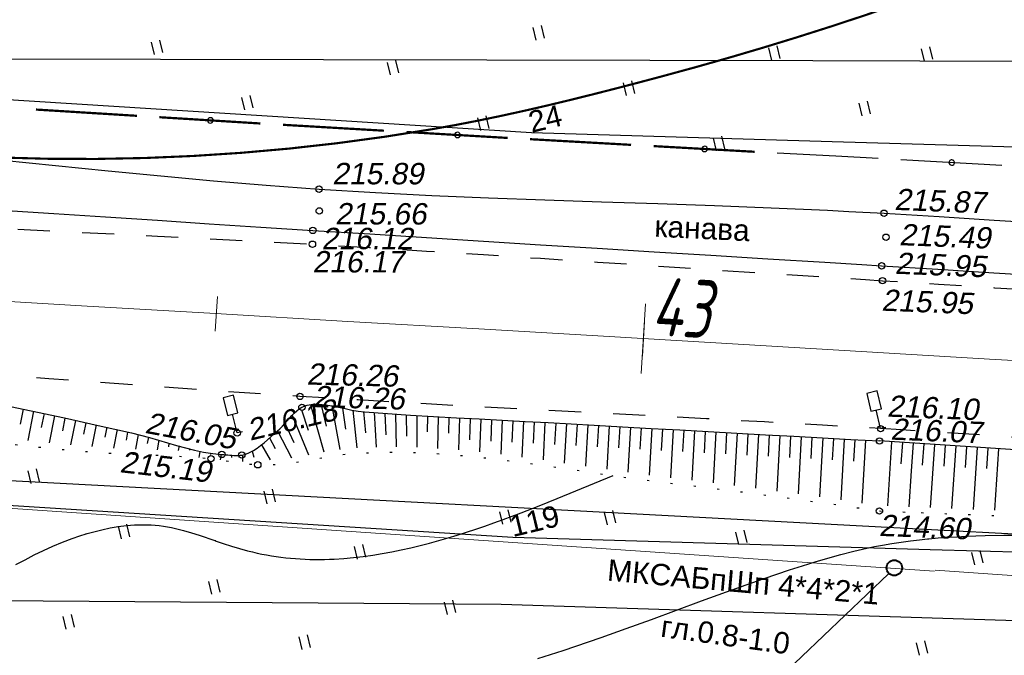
# Model space of a CAD drawing. Header units: millimetres. Extents: x -10 to 1169, y 1 to 1686.
# Tile 24 of 224: x 466 to 512, y 96 to 126. Entities that reach past the tile are written whole.
import ezdxf
from ezdxf.enums import TextEntityAlignment as Align
from ezdxf.lldxf.tags import DXFTag

# ---------------------------------------------------------------- set-up
doc = ezdxf.new("R2010")
doc.units = ezdxf.units.MM
for name, pattern in [('ADOT1', [1, 0, -1]), ('AHIDDEN2', [3, 1.5, -1.5]), ('PHANTOM2', [1.25, 0.625, -0.125, 0.125, -0.125, 0.125, -0.125])]:
    doc.linetypes.add(name, pattern=pattern)
for name, color, linetype in [('CONTURS', 7, 'Continuous'), ('IZOLINES', 32, 'Continuous'), ('PDIGIT', 170, 'Continuous'), ('PICKETS', 7, 'Continuous'), ('ОБЪЕКТЫ_АВТОДОРОГ', 7, 'Continuous'), ('УЧАСТКИ', 7, 'Continuous')]:
    doc.layers.add(name, color=color, linetype=linetype)
doc.layers.add('СВЯЗЬ', color=170, linetype='Связь', lineweight=30)
doc.styles.add('GPR', font='isocpeui.ttf', dxfattribs={"width": 0.8})
doc.styles.get("Standard").update_dxf_attribs({"font": 'arial.ttf'})
tags = doc.linetypes.add('газ', pattern='A,42.7,-5.08,["Г",Standard,S=2.54,R=0,X=-2.54,Y=-1.27],-3.81', length=51.59).pattern_tags.tags
tags[6] = DXFTag(74, 10)
doc.linetypes.add('Связь', pattern='A,12.5,[130,ltypeshp.shx,S=1,R=-30,X=0,Y=0.9],1,[130,ltypeshp.shx,S=1,R=-30,X=0,Y=0.9],1,[130,ltypeshp.shx,S=1,R=-30,X=0,Y=0.9],4.5', length=19)

# ---------------------------------------------------------------- blocks, each defined once
blk = doc.blocks.new('206_3')
at = {"layer": 'CONTURS'}
for p, q in [((0.5, 3.5), (-0.5, 3.5)), ((-0.5, 3.5), (-0.5, 1.8)), ((0.5, 1.8), (0.5, 3.5)), ((-0.5, 1.8), (0.5, 1.8)), ((0, 0), (0, 1.8)), ((0.5, 0), (0, 0))]:
    blk.add_line(p, q, dxfattribs=at)
blk = doc.blocks.new('133')
at = {"layer": 'CONTURS', "color": 7, "linetype": 'Continuous', "const_width": 0.2}
for points in [[(-11, 0), (-2, 0)], [(0, 0), (9, 0)]]:
    blk.add_lwpolyline(points, dxfattribs=at)
at = {"layer": 'CONTURS', "color": 7, "linetype": 'Continuous', "const_width": 0.5}
blk.add_lwpolyline([(-6.791280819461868, -0.0028738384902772, 1), (-6.291280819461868, -0.0028738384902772, 1)], format="xyb", close=True, dxfattribs=at)
blk = doc.blocks.new('401')
at = {"layer": 'CONTURS'}
for p, q in [((0, 0), (0, 1.2)), ((0.8, 0), (0.8, 1.2))]:
    blk.add_line(p, q, dxfattribs=at)
blk = doc.blocks.new('пкк')
at = {"layer": 'ОБЪЕКТЫ_АВТОДОРОГ', "lineweight": 15, "ltscale": 200}
blk.add_line((-0.0110175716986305, -0.8223418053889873), (-0.0083168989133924, 0.8046021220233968), dxfattribs=at)
blk = doc.blocks.new('пк')
at = {"layer": 'ОБЪЕКТЫ_АВТОДОРОГ', "linetype": 'Continuous', "lineweight": 25, "xscale": 2, "yscale": 2, "zscale": 2}
blk.add_blockref('пкк', (0.0027216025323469, 0.0077388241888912), dxfattribs=at)

msp = doc.modelspace()

# ---------------------------------------------------------------- linework, layer by layer
at = {"linetype": 'Continuous', "lineweight": 40}
msp.add_circle((506.6514381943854, 100.5729788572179), 0.3621330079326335, dxfattribs=at)
at = {"layer": 'CONTURS', "color": 7, "linetype": 'Continuous'}
for p, q in [((503.9142899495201, 119.8050715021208), (501.1775742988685, 119.9551633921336)), ((505.9041878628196, 119.6959379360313), (503.9142899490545, 119.8050715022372)), ((511.6811599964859, 119.3791068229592), (506.9545464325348, 119.6383322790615))]:
    msp.add_line(p, q, dxfattribs=at)
at = {"layer": 'CONTURS', "lineweight": -2}
for p, q in [((479.3672070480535, 108.1972335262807), (479.9850047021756, 105.9866284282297)), ((479.8664997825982, 108.1711983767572), (480.0921098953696, 107.1969807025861)), ((465.9299154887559, 107.9869515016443), (465.7946091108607, 107.2809219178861)), ((466.4196823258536, 107.8863113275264), (466.152908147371, 106.520299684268)), ((466.9085321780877, 107.7813074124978), (466.7789644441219, 107.124999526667)), ((478.5077126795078, 107.7031509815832), (479.2685771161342, 105.8564878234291)), ((478.937459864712, 107.9501922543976), (479.2591933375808, 107.0033619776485)), ((480.3657925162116, 108.145163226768), (480.7331947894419, 106.1015300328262)), ((480.8546010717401, 108.0399704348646), (481.0002328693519, 107.0506315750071)), ((481.3434096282, 107.9347776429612), (481.535412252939, 106.1781349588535)), ((481.8401781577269, 107.8800001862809), (481.9256557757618, 106.8836600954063)), ((482.3369466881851, 107.8252227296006), (482.4339444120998, 106.2132334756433)), ((482.8358408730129, 107.7919873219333), (482.8776862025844, 106.7928632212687)), ((483.3347350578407, 107.7587519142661), (483.369528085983, 106.2240264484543)), ((483.8337549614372, 107.7274607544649), (483.8437029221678, 106.7275102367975)), ((467.3973820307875, 107.6763034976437), (467.1458852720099, 106.4170835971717)), ((467.8859107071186, 107.5698153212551), (467.7653099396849, 106.9693791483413)), ((468.3744393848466, 107.4633271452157), (468.1435330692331, 106.3208023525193)), ((468.862663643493, 107.3554518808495), (468.754307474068, 106.8184666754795)), ((469.3508879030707, 107.2475766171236), (469.1483695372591, 106.2421605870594)), ((478.1654691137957, 107.3386290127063), (478.5787302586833, 106.4280164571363)), ((484.3327748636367, 107.6961695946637), (484.328019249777, 106.2115901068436)), ((484.8318938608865, 107.666500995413), (484.8230640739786, 106.925457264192)), ((485.3310128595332, 107.6368323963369), (485.3004493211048, 106.1572369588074)), ((485.8302074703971, 107.6084644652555), (485.8105247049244, 106.8647558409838)), ((486.3294020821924, 107.5800965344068), (486.2812345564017, 106.0848574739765)), ((486.8286513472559, 107.5527072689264), (486.7926324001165, 106.5533561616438)), ((487.3279006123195, 107.5253180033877), (487.2669933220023, 105.9942598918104)), ((487.8271854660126, 107.4985853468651), (487.7848998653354, 106.4994797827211)), ((488.3264703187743, 107.4718526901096), (488.2551191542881, 105.877966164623)), ((488.8257727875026, 107.4454510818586), (488.7793424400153, 106.446529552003)), ((489.3250752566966, 107.4190494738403), (489.2448200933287, 105.7512153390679)), ((489.8243754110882, 107.3926041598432), (489.7751225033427, 106.3938178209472)), ((490.3236755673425, 107.3661588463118), (490.2353512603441, 105.6154157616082)), ((490.8229562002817, 107.3393474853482), (490.7716847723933, 106.3406627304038)), ((491.3222368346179, 107.3125361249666), (491.2261160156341, 105.470585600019)), ((491.8214800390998, 107.2850366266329), (491.7686899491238, 106.2864309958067)), ((492.3207232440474, 107.2575371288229), (492.2172843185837, 105.3245086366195)), ((469.8389558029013, 107.1389961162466), (469.7460673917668, 106.6729663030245)), ((470.3270237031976, 107.0304156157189), (470.1579884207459, 106.1717123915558)), ((470.8144833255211, 106.9191361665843), (470.7405671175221, 106.5336762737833)), ((471.3019429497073, 106.8078567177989), (471.175313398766, 106.1247203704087)), ((477.8232255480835, 106.9741070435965), (478.4694179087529, 105.7203490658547)), ((492.8199377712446, 107.2295218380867), (492.7660391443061, 106.2309754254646)), ((493.3191522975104, 107.2015065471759), (493.2090731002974, 105.1788172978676)), ((493.818360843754, 107.1733848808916), (493.7637524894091, 106.1748770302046)), ((494.3175693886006, 107.1452632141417), (494.2017915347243, 105.0381806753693)), ((494.8167816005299, 107.1172067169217), (494.7617722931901, 106.1187208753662)), ((495.3159938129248, 107.0891502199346), (495.1955199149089, 104.9079761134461)), ((495.815211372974, 107.0611890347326), (495.7599892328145, 106.0627149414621)), ((496.3144289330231, 107.0332278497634), (496.1898729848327, 104.7840058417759)), ((496.8136503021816, 107.0053347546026), (496.7583408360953, 106.0068654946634)), ((497.3128716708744, 106.9774416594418), (497.1847532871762, 104.665282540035)), ((497.8120966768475, 106.9496137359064), (497.7567878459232, 105.9511444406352)), ((498.3113216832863, 106.9217858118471), (498.1796136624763, 104.5433976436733)), ((498.8105503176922, 106.8940230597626), (498.7552937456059, 105.8955508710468)), ((499.3097789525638, 106.8662603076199), (499.1743945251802, 104.4183559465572)), ((499.8090129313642, 106.8385938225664), (499.7538340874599, 105.8401173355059)), ((500.3082469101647, 106.8109273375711), (500.1690475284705, 104.2901614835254)), ((500.8074846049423, 106.7833279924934), (500.7524044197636, 105.7848460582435)), ((471.7839494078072, 106.6749309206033), (471.7350904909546, 106.3902492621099)), ((472.2659558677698, 106.5420051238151), (472.1971497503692, 106.0864148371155)), ((472.7458178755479, 106.4015393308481), (472.726305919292, 106.2325887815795)), ((477.4455828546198, 106.6464081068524), (477.7100774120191, 106.1563834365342)), ((501.3067222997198, 106.7557286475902), (501.1636099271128, 104.1588067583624)), ((501.8059635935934, 106.7281944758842), (501.7510016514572, 105.7297060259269)), ((502.3052048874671, 106.7006603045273), (502.1580483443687, 104.0242940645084)), ((502.8044497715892, 106.6731913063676), (502.7496118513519, 105.6746960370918)), ((503.3036946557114, 106.6457223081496), (503.1523325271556, 103.8866256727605)), ((503.8029448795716, 106.6183505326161), (503.7482246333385, 105.6198488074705)), ((504.3021951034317, 106.5909787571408), (504.1464299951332, 103.7458045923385)), ((504.8014489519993, 106.5636731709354), (504.7468436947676, 105.5651651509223)), ((505.3007027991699, 106.5363675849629), (505.1403932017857, 103.6018210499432)), ((506.5288540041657, 106.4631359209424), (506.3325779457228, 103.4651581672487)), ((507.0277858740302, 106.4304711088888), (506.9626939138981, 105.4354199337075)), ((507.5267177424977, 106.3978062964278), (507.4426169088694, 105.1111020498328)), ((508.0256496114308, 106.3651414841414), (507.9612300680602, 105.3785907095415)), ((508.5245814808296, 106.3324766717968), (508.3323399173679, 103.3855013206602)), ((473.2299175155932, 106.2678824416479), (473.1738538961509, 106.0547262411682)), ((473.7109975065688, 106.1409749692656), (473.7124117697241, 106.0704607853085)), ((474.1821755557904, 106.0118789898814), (474.1499891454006, 105.7262231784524)), ((474.6927283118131, 105.9326796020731), (474.6840841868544, 105.8733917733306)), ((475.1804999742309, 105.877546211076), (475.1333254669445, 105.6196108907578)), ((476.6301935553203, 106.0192866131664), (476.7116826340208, 105.7505973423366)), ((477.0679401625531, 106.3187091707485), (477.4797260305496, 105.6123684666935)), ((509.023527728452, 106.3000322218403), (508.9597918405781, 105.321724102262)), ((509.5224739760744, 106.2675877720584), (509.3323002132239, 103.3447144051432)), ((510.0214206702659, 106.2351502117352), (509.95836754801, 105.2648426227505)), ((510.5203673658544, 106.2027126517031), (510.3322223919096, 103.3037404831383)), ((511.0193195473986, 106.1703595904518), (510.9569398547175, 105.2078386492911)), ((511.5182717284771, 106.1380065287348), (511.3321385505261, 103.2618530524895)), ((475.6714493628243, 105.8309608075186), (475.664555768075, 105.7298958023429)), ((476.177422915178, 105.844894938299), (476.1759712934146, 105.5368977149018)), ((507.4426169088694, 105.1111020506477), (507.3324420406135, 103.4254770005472))]:
    msp.add_line(p, q, dxfattribs=at)
at = {"layer": 'CONTURS', "color": 1, "linetype": 'газ', "lineweight": 15}
for p, q in [((410.5754038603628, 107.0555061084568), (508.5353213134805, 100.4219109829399)), ((508.5583467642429, 100.464565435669), (522.4387459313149, 99.5246202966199))]:
    msp.add_line(p, q, dxfattribs=at)
at = {"layer": 'CONTURS', "lineweight": 15}
msp.add_line((506.3760113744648, 100.3005865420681), (486.6616438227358, 81.46516479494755), dxfattribs=at)
at = {"layer": 'CONTURS', "linetype": 'Continuous', "flags": 128}
for points in [[(464.9766642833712, 119.6187789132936), (467.4391634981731, 119.371602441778), (469.9016364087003, 119.1236202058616), (472.3645334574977, 118.8819304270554), (474.8283050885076, 118.6536313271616), (477.2934017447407, 118.4458211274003), (479.7602738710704, 118.265598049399), (482.3981747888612, 118.1060057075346), (485.0378209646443, 117.9736404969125), (487.6788188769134, 117.862227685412), (490.3207750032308, 117.7654925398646), (492.9632958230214, 117.6771603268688), (495.6059878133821, 117.5909563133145), (498.2484574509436, 117.5006057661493), (500.8903112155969, 117.3998339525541), (503.531155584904, 117.2823661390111), (504.532841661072, 117.2290687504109)], [(464.9376925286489, 117.2882546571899), (467.3597201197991, 117.1299792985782), (469.7816765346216, 116.9704445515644), (472.2036194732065, 116.8106436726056), (474.6256066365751, 116.6515699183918), (477.0476957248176, 116.494216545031), (479.4699444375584, 116.3395768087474), (482.1289522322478, 116.1719640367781), (484.7879947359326, 116.0048945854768), (487.4470699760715, 115.8383401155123), (490.1061759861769, 115.6722722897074), (492.7653107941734, 115.5066627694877), (495.4244724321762, 115.3414832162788), (498.0836589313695, 115.176705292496), (500.7428683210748, 115.0123006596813), (503.4020986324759, 114.8482409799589), (505.1300766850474, 114.7418408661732)], [(504.532841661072, 117.2290687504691), (506.1705970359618, 117.1419275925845), (508.7488083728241, 116.9874469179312), (511.3265568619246, 116.8250120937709), (513.9038425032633, 116.6546231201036), (516.4806652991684, 116.4762799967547), (519.0570252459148, 116.2899827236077), (521.6329223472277, 116.0957313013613), (524.2083565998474, 115.893525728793), (526.783328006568, 115.6833660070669), (529.3578365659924, 115.4652521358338), (531.9318822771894, 115.2391841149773)], [(505.1300766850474, 114.7418408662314), (506.0613478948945, 114.6844979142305), (508.6828231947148, 114.5234147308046), (511.3043213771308, 114.3627034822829), (513.9258424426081, 114.2023641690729), (516.547386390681, 114.042396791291), (519.168953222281, 113.8828013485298), (521.7905429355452, 113.7235778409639), (524.4121555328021, 113.5647262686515), (527.033791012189, 113.4062466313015), (529.6554493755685, 113.2481389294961), (532.2771306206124, 113.0904031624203)], [(464.7243638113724, 108.2337388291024), (466.2990070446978, 107.9122321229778), (467.8698464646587, 107.574819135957), (469.4364337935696, 107.2286748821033), (470.9983207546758, 106.8809743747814), (471.420622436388, 106.7792765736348), (471.8411252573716, 106.6652623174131), (472.2604846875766, 106.5436319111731), (472.6793561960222, 106.4190856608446), (473.09839525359, 106.2963238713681), (473.5182573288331, 106.1800468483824), (473.939597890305, 106.0749548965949), (474.3630724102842, 105.9857483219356), (474.7893363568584, 105.9171274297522), (475.2190451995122, 105.8737925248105), (475.3122015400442, 105.8666026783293), (475.4062106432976, 105.8580965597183), (475.5007448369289, 105.8491208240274), (475.5954764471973, 105.8405221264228), (475.6900777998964, 105.8331471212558), (475.7842212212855, 105.8278424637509), (475.877579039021, 105.825454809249), (475.9698235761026, 105.8268308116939), (476.0606271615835, 105.8328171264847), (476.1496621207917, 105.8442604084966), (476.3364987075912, 105.8895507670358), (476.5170891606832, 105.9603340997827), (476.6921024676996, 106.05264709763), (476.8622076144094, 106.1625264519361), (477.0280735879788, 106.2860088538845), (477.190369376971, 106.4191309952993), (477.3497639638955, 106.5579295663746), (477.5069263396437, 106.6984412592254), (477.6625254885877, 106.8367027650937), (477.817230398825, 106.9687507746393), (477.9366248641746, 107.0754218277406), (478.0512316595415, 107.1913434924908), (478.16244365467, 107.3133656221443), (478.2716537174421, 107.4383380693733), (478.3802547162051, 107.5631106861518), (478.4896395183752, 107.6845333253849), (478.6012009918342, 107.7994558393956), (478.7163320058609, 107.9047280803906), (478.8364254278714, 107.9971999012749), (478.9628741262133, 108.0737211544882), (479.212857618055, 108.1703244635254), (479.4807912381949, 108.2170356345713), (479.7635098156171, 108.2226970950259), (480.0578481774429, 108.1961512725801), (480.3606411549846, 108.146240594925), (480.6687235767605, 108.0818074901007), (480.9789302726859, 108.0116943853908), (481.2880960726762, 107.9447437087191), (481.5930558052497, 107.8897978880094), (481.8906443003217, 107.8556993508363), (482.9625494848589, 107.7825022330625), (484.0347703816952, 107.7140804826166), (485.1072529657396, 107.6496213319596), (486.1799432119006, 107.5883120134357), (487.2527870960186, 107.5293397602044), (488.3257305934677, 107.4718918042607), (489.3987196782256, 107.4151553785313), (490.4717003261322, 107.3583177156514), (491.5446185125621, 107.3005660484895), (492.6174202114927, 107.2410876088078), (493.9518630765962, 107.1658186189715), (495.2863207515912, 107.0908122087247), (496.6207932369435, 107.0160683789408), (497.9552805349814, 106.9415871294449), (499.2897826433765, 106.8673684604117), (500.6242995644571, 106.793412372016), (501.958831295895, 106.7197188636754), (503.2933778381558, 106.6462879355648), (504.6279391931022, 106.5731195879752), (505.9625153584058, 106.5002138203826)], [(507.1273746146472, 106.4239510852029), (505.9625153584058, 106.5002138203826)], [(513.7396886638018, 105.9946036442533), (511.147225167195, 106.1619593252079), (508.5548340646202, 106.330496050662), (507.1273746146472, 106.4239510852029)]]:
    msp.add_lwpolyline(points, dxfattribs=at)
at = {"layer": 'CONTURS', "linetype": 'AHIDDEN2', "flags": 128}
for points in [[(426.7558174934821, 118.7215082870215), (429.6085421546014, 118.5258145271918), (432.4614734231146, 118.3337471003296), (435.3146112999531, 118.1453060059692), (438.1679557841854, 117.9604912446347), (441.0215068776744, 117.7793028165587), (443.8752645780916, 117.6017407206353), (446.729228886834, 117.4278049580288), (449.5833998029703, 117.2574955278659), (452.4377773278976, 117.0908124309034), (455.2923614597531, 116.9277556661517), (457.7077331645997, 116.7951232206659), (460.1234742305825, 116.6689549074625), (462.5394897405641, 116.5475927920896), (464.9556847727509, 116.4293789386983), (467.3719644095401, 116.3126554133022), (469.788233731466, 116.1957642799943), (472.2043978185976, 116.0770476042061), (474.6203617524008, 115.9548474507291), (477.0360306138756, 115.8275058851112), (479.451309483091, 115.6933649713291), (482.1173550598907, 115.5372238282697), (484.7830231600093, 115.3745584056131), (487.4483875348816, 115.2066338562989), (490.1135219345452, 115.0347153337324), (492.7785001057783, 114.8600679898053), (495.4433957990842, 114.6839569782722), (498.1082827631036, 114.5076474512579), (500.7732347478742, 114.3324045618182), (503.4383255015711, 114.1594934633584), (505.2982816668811, 114.041339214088)], [(505.2982816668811, 114.041339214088), (506.1036287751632, 113.9901793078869), (508.716288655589, 113.8267047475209), (511.3289873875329, 113.6638498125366), (513.9417249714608, 113.5016145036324), (516.5545014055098, 113.3399988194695), (519.1673166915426, 113.1790027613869), (521.7801708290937, 113.018626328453), (524.3930638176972, 112.8588695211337), (527.0059956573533, 112.6997323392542), (529.6189663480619, 112.5412147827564), (532.2319758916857, 112.3833168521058)], [(506.9851237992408, 107.0163647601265), (506.013247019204, 107.0770008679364), (503.2995294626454, 107.2371152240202), (500.5853409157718, 107.3895527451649), (497.8708104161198, 107.5364010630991), (495.1560670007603, 107.6797478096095), (492.4412397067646, 107.821680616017), (489.7264575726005, 107.9642871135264), (487.0118496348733, 108.109654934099), (484.2975449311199, 108.2598717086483), (481.5836724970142, 108.4170250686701), (478.8703613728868, 108.5832026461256), (476.5211765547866, 108.7363537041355), (474.1724897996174, 108.8975535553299), (471.8241712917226, 109.0646875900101), (469.476091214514, 109.2356411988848), (467.1281197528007, 109.408299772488), (464.7801270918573, 109.5805487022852), (462.4319834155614, 109.7502733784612), (460.0835589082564, 109.9153591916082), (457.7347237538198, 110.0736915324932), (455.3853481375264, 110.2231557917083), (452.4551725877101, 110.3944516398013), (449.5241033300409, 110.550928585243), (446.5923651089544, 110.6963165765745), (443.6601826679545, 110.8343455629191), (440.7277807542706, 110.9687454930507), (437.7953841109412, 111.1032463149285), (434.8632174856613, 111.2415779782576), (431.9315056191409, 111.3874704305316), (429.0004732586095, 111.5446536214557), (426.0703451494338, 111.716857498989), (424.0301470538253, 111.8444155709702), (421.9901331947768, 111.9750377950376), (419.9503035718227, 112.1087241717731), (417.9106581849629, 112.2454747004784), (415.8711970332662, 112.3852893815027), (413.8319201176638, 112.5281682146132), (411.7928274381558, 112.6741112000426), (409.7539189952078, 112.8231183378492), (407.7151947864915, 112.975189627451), (405.6766548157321, 113.1303250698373)], [(576.5460590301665, 103.6834872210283), (574.2754250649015, 103.7198186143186), (572.0049945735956, 103.7614818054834), (569.7347675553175, 103.8084767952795), (567.4647440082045, 103.8608035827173), (565.1949239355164, 103.9184621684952), (562.925307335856, 103.9814525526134), (560.6558942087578, 104.0497747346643), (558.386684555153, 104.123428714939), (556.1176783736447, 104.2024144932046), (553.8488756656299, 104.2867320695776), (551.6490954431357, 104.3744020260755), (549.4495114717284, 104.4683585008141), (547.2501216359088, 104.568055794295), (545.0509238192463, 104.6729482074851), (542.8519159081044, 104.7824900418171), (540.6530957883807, 104.8961355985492), (538.4544613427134, 105.0133391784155), (536.2560104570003, 105.1335550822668), (534.0577410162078, 105.2562376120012), (531.8596509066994, 105.3808410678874), (529.2740469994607, 105.533697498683), (526.688984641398, 105.695852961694), (524.104341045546, 105.8652169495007), (521.5199934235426, 106.0396989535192), (518.9358189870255, 106.2172084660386), (516.3516949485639, 106.3956549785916), (513.7674985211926, 106.5729479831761), (511.1831069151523, 106.7469969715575), (508.5983973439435, 106.9157114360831), (506.9851237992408, 107.0163647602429)]]:
    msp.add_lwpolyline(points, dxfattribs=at)
at = {"layer": 'CONTURS', "linetype": 'ADOT1', "flags": 128}
for points in [[(405.2330397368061, 109.9585496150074), (407.5819530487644, 109.8716526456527), (409.9301193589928, 109.7747221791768), (412.2775386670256, 109.6677582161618), (414.6242109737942, 109.5507607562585), (416.9701362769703, 109.4237297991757), (419.3153145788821, 109.2866653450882), (421.659745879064, 109.1395673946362), (424.0034301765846, 108.9824359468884), (426.3463674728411, 108.8152710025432), (428.6885577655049, 108.6380725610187), (430.2994497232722, 108.4971778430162), (431.9091793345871, 108.3311190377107), (433.5180931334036, 108.1486442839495), (435.1265376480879, 107.9585017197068), (436.7348594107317, 107.7694394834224), (438.3434049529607, 107.5902057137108), (439.952520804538, 107.4295485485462), (441.562553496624, 107.2962161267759), (443.1738495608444, 107.1989565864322), (444.786755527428, 107.1465180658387), (445.717529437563, 107.142306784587), (446.6489454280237, 107.1576616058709), (447.5808424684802, 107.1876739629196), (448.5130595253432, 107.227435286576), (449.4454355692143, 107.2720370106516), (450.3778095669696, 107.3165705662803), (451.3100204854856, 107.3561273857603), (452.2419072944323, 107.3857989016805), (453.1733089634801, 107.4006765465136), (454.1040644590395, 107.3958517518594), (455.6728352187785, 107.342025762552), (457.2398385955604, 107.2420653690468), (458.8055020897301, 107.1056778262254), (460.3702531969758, 106.9425703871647), (461.9345194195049, 106.762450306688), (463.4987282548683, 106.5750248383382), (465.0633072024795, 106.3900012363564), (466.6286837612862, 106.2170867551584), (468.1952854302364, 106.0659886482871), (469.7635397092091, 105.9464141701), (470.2582073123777, 105.9178420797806), (470.7533131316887, 105.8943118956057), (471.2486972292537, 105.8740402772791), (471.7441996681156, 105.8552438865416), (472.2396605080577, 105.8361393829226), (472.7349198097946, 105.8149434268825), (473.2298176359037, 105.7898726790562), (473.7241940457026, 105.7591437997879), (474.2178891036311, 105.7209734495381), (474.7107428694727, 105.6735782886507), (474.9297904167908, 105.6476261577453), (475.1486655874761, 105.6174994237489), (475.3674025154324, 105.5845573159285), (475.5860353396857, 105.5501590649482), (475.804598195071, 105.51566390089), (476.0231252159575, 105.4824310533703), (476.2416505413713, 105.4518197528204), (476.460208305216, 105.4251892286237), (476.678832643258, 105.4038987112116), (476.8975576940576, 105.389307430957), (477.3516364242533, 105.3834287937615), (477.8058310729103, 105.406607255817), (478.2601308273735, 105.4529003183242), (478.7145248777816, 105.5163654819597), (479.1690024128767, 105.5910602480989), (479.6235526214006, 105.6710421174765), (480.0781646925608, 105.7503685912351), (480.5328278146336, 105.8230971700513), (480.9875311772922, 105.8832853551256), (481.4422639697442, 105.9249906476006), (482.8865842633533, 105.9805057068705), (484.3323610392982, 105.9615238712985), (485.7792060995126, 105.8800350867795), (487.2267312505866, 105.7480292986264), (488.6745482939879, 105.5774964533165), (490.122269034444, 105.380426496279), (491.5695052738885, 105.1688093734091), (493.0158688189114, 104.9546350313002), (494.4609714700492, 104.7498934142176), (495.9044250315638, 104.5665744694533), (496.9110958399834, 104.4472890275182), (497.9174045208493, 104.3248105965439), (498.9233510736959, 104.1991391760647), (499.9289354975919, 104.0702747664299), (500.9341577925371, 103.9382173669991), (501.9390179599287, 103.8029669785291), (502.943515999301, 103.664523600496), (503.9476519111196, 103.5228872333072), (504.9514256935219, 103.3780578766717), (505.9548373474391, 103.2300355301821)], [(505.9548373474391, 103.2300355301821), (507.9129604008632, 103.1523230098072)], [(507.9129604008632, 103.1523230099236), (508.0499918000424, 103.1468846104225), (510.1450297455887, 103.0614289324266), (512.2399511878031, 102.9736684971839), (514.3347561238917, 102.8836033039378), (516.4294445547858, 102.7912333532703), (518.5240164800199, 102.6965586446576), (520.6184719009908, 102.5995791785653), (522.712810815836, 102.5002949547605), (524.8070332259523, 102.3987059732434), (526.9011391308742, 102.2948122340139), (529.2877290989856, 102.1694217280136), (531.673866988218, 102.0345679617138), (534.0596816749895, 101.8930233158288), (536.4453020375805, 101.7475601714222), (538.8308569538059, 101.6009509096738), (541.2164753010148, 101.4559679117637), (543.6022859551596, 101.3153835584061), (545.9884177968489, 101.1819702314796), (548.3749997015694, 101.0585003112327), (550.7621605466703, 100.9477461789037), (552.7130828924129, 100.8602880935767), (554.6644184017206, 100.7692191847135), (556.6160696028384, 100.6778741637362), (558.5679390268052, 100.5895877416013), (560.5199292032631, 100.5076946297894), (562.4719426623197, 100.4355295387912), (564.4238819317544, 100.3764271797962), (566.3756495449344, 100.3337222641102), (568.327148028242, 100.3107495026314), (570.278279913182, 100.3108436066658), (572.4852829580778, 100.3473440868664), (574.6917629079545, 100.4225507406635), (576.8978675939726, 100.5282613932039), (579.103744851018, 100.6562738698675), (581.3095425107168, 100.798385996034), (583.5154084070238, 100.9463955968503), (585.7214903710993, 101.0921004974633), (587.9279362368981, 101.2272985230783), (590.1348938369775, 101.3437874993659), (592.3425110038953, 101.4333652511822), (592.7505069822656, 101.4685088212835), (593.1794433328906, 101.5378664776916), (593.6203499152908, 101.6266686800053), (594.064256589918, 101.720145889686), (594.5021932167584, 101.803528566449), (594.9251896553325, 101.8620471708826), (595.3242757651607, 101.8809321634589), (595.6904814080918, 101.8454140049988), (596.0148364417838, 101.7407231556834), (596.2883707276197, 101.5520900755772), (596.3947039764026, 101.4205214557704), (596.4810694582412, 101.2583621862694), (596.5530475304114, 101.0737940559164), (596.6162185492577, 100.874998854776), (596.6761628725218, 100.670158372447), (596.7384608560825, 100.4674543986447), (596.8086928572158, 100.2750687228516), (596.8924392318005, 100.1011831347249), (596.9952803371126, 99.95397942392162), (597.1227965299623, 99.84163938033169), (597.2425292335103, 99.77526326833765), (597.3750107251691, 99.72176940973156), (597.5179298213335, 99.67990353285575), (597.6689753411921, 99.64841136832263), (597.8258361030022, 99.62603864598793), (597.9862009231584, 99.61153109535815), (598.1477586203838, 99.60363444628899), (598.3081980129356, 99.60109442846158), (598.4652079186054, 99.60265677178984), (598.6164771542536, 99.60706720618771), (598.7992077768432, 99.62168463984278), (598.9813016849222, 99.6505657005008), (599.1628024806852, 99.69140295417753), (599.3437537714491, 99.74188896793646), (599.5241991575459, 99.79971630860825), (599.7041822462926, 99.8625775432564), (599.8837466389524, 99.92816523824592), (600.0629359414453, 99.99417196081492), (600.2417937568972, 100.0582902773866), (600.4203636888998, 100.1182127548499), (600.68344338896, 100.2210553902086), (600.9549175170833, 100.3563165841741), (601.2308405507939, 100.5111636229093), (601.5072669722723, 100.6727637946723), (601.7802512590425, 100.8282843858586), (602.0458478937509, 100.9648926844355), (602.3001113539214, 101.0697559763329), (602.5390961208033, 101.1300415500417), (602.7588566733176, 101.1329166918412), (602.955447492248, 101.0655486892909), (603.0647035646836, 100.9853460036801), (603.166174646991, 100.8795836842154), (603.2609124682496, 100.7526219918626), (603.3499687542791, 100.6088211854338), (603.4343952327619, 100.4525415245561), (603.515243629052, 100.2881432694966), (603.593565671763, 100.1199866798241), (603.6704130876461, 99.95243201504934), (603.7468376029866, 99.789839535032), (603.8238909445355, 99.63656949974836), (604.0263596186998, 99.24415061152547), (604.2227796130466, 98.84246741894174), (604.4103245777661, 98.43296243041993), (604.586168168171, 98.0170781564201), (604.747484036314, 97.59625710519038), (604.8914458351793, 97.17194178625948), (605.0152272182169, 96.74557470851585), (605.1160018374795, 96.31859838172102), (605.1909433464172, 95.89245531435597), (605.2372253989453, 95.46858801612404), (605.2490579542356, 94.9656408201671), (605.2153363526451, 94.45738133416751), (605.1423376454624, 93.94543183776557), (605.0363388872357, 93.43141461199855), (604.9036171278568, 92.9169519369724), (604.7504494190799, 92.40366609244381), (604.5831128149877, 91.89317935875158), (604.4078843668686, 91.38711401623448), (604.2310411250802, 90.88709234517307), (604.0588601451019, 90.39473662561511), (603.7408894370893, 89.54108848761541), (603.3813624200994, 88.7001718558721), (602.9847955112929, 87.87169722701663), (602.5557051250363, 87.05537509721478), (602.0986076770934, 86.25091596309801), (601.6180195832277, 85.45803032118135), (601.1184572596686, 84.67642866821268), (600.6044371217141, 83.90582150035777), (600.0804755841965, 83.1459193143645), (599.5510890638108, 82.39643260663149), (599.1360193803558, 81.82413849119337), (598.7114042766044, 81.25847635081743), (598.2772437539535, 80.69944618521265), (597.8335378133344, 80.14704799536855), (597.3802864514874, 79.60128177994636), (596.9174896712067, 79.06214753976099), (596.4451474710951, 78.52964527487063), (595.9632598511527, 78.00377498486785), (595.4718268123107, 77.48453667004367), (594.9287245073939, 76.92882877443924)]]:
    msp.add_lwpolyline(points, dxfattribs=at)
at = {"layer": 'CONTURS', "lineweight": 30}
msp.add_ellipse((346.7710141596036, 193.6152423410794), major_axis=(-51.52544648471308, -151.4764944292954), ratio=0.7999999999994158, start_param=6.472436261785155, end_param=7.940144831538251, dxfattribs=at)
at = {"layer": 'CONTURS', "color": 7, "linetype": 'Continuous'}
for start_param, end_param in [(4.4780641e-09, 3.141592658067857), (3.141592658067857, 6.28318531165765)]:
    msp.add_ellipse((509.3396117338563, 119.5089653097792), major_axis=(-0.1312948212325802, 0.007200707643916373), ratio=0.9506272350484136, start_param=start_param, end_param=end_param, dxfattribs=at)
at = {"layer": 'IZOLINES', "const_width": 0.1}
for points in [[(502.546016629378, 125.50334340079), (503.6696545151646, 125.8602424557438), (505.2287527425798, 126.3732988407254), (506.7833225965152, 126.9027597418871), (508.3333640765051, 127.4486251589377), (509.8788771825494, 128.0108950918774), (511.419861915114, 128.5895695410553)], [(464.7990179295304, 119.7465437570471), (467.0770844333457, 119.6866646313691), (469.3478878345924, 119.678414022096), (471.611428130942, 119.7217919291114), (473.8677053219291, 119.8167983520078), (476.1167194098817, 119.9634332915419), (478.3584703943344, 120.1616967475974), (480.5929582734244, 120.4115887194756), (482.8201830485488, 120.713109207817), (485.0401447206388, 121.0662582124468), (486.1247313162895, 121.2602491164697), (487.2077936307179, 121.4700825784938), (488.2892384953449, 121.6942748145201), (489.3689727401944, 121.9313420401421), (490.4469031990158, 122.1798004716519), (491.5229366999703, 122.4381663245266), (492.5969800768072, 122.7049558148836), (493.6689401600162, 122.9786851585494), (494.7387237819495, 123.2578705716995), (495.8062377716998, 123.5410282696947), (497.3879778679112, 123.9720620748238), (498.9651895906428, 124.4195003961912), (500.5378729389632, 124.8833432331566), (502.1060279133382, 125.3635905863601), (502.546016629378, 125.50334340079)]]:
    msp.add_lwpolyline(points, dxfattribs=at)
at = {"layer": 'IZOLINES'}
for points in [[(465.5945550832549, 100.7242008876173), (466.0186953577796, 100.9546753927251), (466.4478918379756, 101.1753711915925), (466.8823102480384, 101.3853299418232), (467.3220756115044, 101.5835075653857), (467.7672649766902, 101.7687554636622), (468.2178971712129, 101.9397968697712), (468.5826611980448, 102.065566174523), (468.8819738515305, 102.1599379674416), (468.8672659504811, 102.155421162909), (469.2394328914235, 102.2617816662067), (469.6148192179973, 102.3554288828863), (469.9931675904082, 102.4352897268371), (470.3741372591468, 102.5000932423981), (470.7572537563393, 102.5484366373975), (471.1418712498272, 102.5788139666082), (471.5271367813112, 102.5896968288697), (471.7197776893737, 102.5873816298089), (471.9122210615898, 102.5796890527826), (472.1043065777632, 102.5665103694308), (472.2958695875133, 102.5477861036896), (472.4867485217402, 102.5235210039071), (472.676794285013, 102.4937968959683), (472.8658809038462, 102.4587825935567), (473.0539161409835, 102.4187389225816), (473.426518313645, 102.3250964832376), (473.7948700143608, 102.2165777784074), (474.1599143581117, 102.0976555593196), (474.8856037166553, 101.8468032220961), (474.9016875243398, 101.8412363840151), (474.9338604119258, 101.830117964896), (474.9017228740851, 101.8405118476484), (475.2815720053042, 101.711956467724), (475.6631027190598, 101.588654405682), (476.0438077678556, 101.4747047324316), (476.4249732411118, 101.3713357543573), (476.4242370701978, 101.371165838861), (476.6445191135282, 101.3170434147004), (476.865595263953, 101.2663777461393), (477.0875017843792, 101.21961260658), (477.3101802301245, 101.1768183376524), (477.5335640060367, 101.1380342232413), (477.7575812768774, 101.1032732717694), (477.9821573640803, 101.0725265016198), (478.2072166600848, 101.045766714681), (478.4326841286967, 101.0229518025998), (478.6584864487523, 101.0040276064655), (478.8845528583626, 100.9889303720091), (479.1108157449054, 100.9775888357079), (479.3372110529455, 100.9699259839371), (479.5636785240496, 100.965860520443), (479.7901618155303, 100.9653080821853), (480.0166085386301, 100.9681822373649), (480.2429702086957, 100.9743952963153), (480.4692021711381, 100.9838589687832), (480.9210488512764, 101.0121795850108), (481.3718752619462, 101.0524396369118), (481.8214540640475, 101.1039491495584), (482.2696039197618, 101.1660392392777), (482.7161843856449, 101.2380648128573), (483.1610911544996, 101.3194059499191), (483.604251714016, 101.4094683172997), (484.0456214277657, 101.5076829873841), (484.4851800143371, 101.6135059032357), (484.9229283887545, 101.726417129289), (485.3588858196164, 101.8459199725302), (485.7930874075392, 101.9715400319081), (486.2255818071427, 102.1028241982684), (486.6564292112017, 102.2393396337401), (487.0856995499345, 102.3806727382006), (487.5134708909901, 102.5264281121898), (487.9398280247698, 102.6762275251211), (488.3648612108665, 102.8297088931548), (489.2113031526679, 103.1463302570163), (490.0536043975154, 103.4736859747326), (490.8925967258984, 103.8093626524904), (493.5157590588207, 104.8838107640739)], [(489.9873737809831, 96.33122352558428), (490.5828985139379, 96.51832551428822), (491.1766593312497, 96.71089351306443), (491.7687942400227, 96.90835901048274), (492.3594555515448, 97.11015511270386), (492.9488076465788, 97.31571816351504), (494.124269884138, 97.73590593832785), (495.2966733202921, 98.1645131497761), (497.6385593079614, 99.02968230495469), (498.8111973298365, 99.45760925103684), (499.9870594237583, 99.87647181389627), (500.5767055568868, 100.0809954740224), (501.1677636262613, 100.2813606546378), (501.7604413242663, 100.4768247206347), (502.3549531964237, 100.6665556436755), (502.9515233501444, 100.8495981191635), (503.5503886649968, 101.0248240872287), (504.1518022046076, 101.1908580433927), (504.7560339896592, 101.3459670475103), (505.3633557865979, 101.4879375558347), (505.733896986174, 101.5666554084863), (506.1046910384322, 101.6388126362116), (506.1044021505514, 101.6387204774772), (506.5357044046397, 101.7140275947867), (506.9684125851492, 101.7803403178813), (507.4022676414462, 101.8382531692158), (507.8370257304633, 101.8885460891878), (508.2075448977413, 101.9255048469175)], [(508.2075448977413, 101.9255048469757), (508.2724850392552, 101.9319825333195), (508.7084873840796, 101.9692235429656), (509.1449094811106, 102.0008229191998), (509.5816540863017, 102.0272456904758), (510.0186432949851, 102.0488880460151), (510.4558138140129, 102.0660934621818), (510.893113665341, 102.0791648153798), (511.7678876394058, 102.0939651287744), (512.6427155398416, 102.0951900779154)]]:
    msp.add_lwpolyline(points, dxfattribs=at)
at = {"layer": 'PICKETS', "color": 7, "lineweight": -2}
for centre in [(479.7602738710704, 118.265598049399), (479.7731088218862, 117.2484823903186), (506.1705970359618, 117.1419275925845), (479.4699444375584, 116.3395768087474), (506.2651633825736, 116.0199979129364), (479.451309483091, 115.6933649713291), (506.0613478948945, 114.6844979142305), (506.1036287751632, 113.9901793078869), (478.8703613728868, 108.5832026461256), (478.9628741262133, 108.0737211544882), (475.9334797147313, 106.8773388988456), (506.013247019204, 107.0770008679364), (505.9625153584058, 106.5002138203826), (475.2190451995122, 105.8737925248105), (476.1496621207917, 105.8442604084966), (474.7107428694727, 105.6735782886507), (476.8975576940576, 105.389307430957), (505.9548373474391, 103.2300355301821)]:
    msp.add_circle(centre, 0.15, dxfattribs=at)
at = {"layer": 'ОБЪЕКТЫ_АВТОДОРОГ', "color": 0, "linetype": 'PHANTOM2', "lineweight": 15, "ltscale": 200}
msp.add_lwpolyline([(436.7847711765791, 114.7468544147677), (443.0863487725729, 114.3518992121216), (449.4858915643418, 113.9586612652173), (455.9214961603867, 113.5698028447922), (462.3312591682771, 113.1879862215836), (468.6652106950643, 112.815102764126), (474.9211148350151, 112.4499602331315), (481.1086691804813, 112.0905954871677), (487.2375713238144, 111.7350453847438), (493.3175188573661, 111.3813467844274), (499.3582093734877, 111.0275365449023), (505.3693404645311, 110.6716515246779), (511.3606097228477, 110.3117285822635), (517.3338419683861, 109.9472635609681)], dxfattribs=at)
at = {"layer": 'СВЯЗЬ', "linetype": 'Связь', "lineweight": 30}
msp.add_lwpolyline([(1003.575975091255, 202.8444529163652), (1000.598351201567, 168.5949167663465), (871.5605756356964, 145.3678767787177), (758.8795519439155, 121.8894050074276), (650.6911854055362, 102.748145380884), (634.9922717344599, 95.47122575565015), (608.4704420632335, 71.07045669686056), (595.4815928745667, 81.85250959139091), (592.2708649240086, 95.54863087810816), (488.2796019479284, 98.86567953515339), (399.4193308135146, 99.46972970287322), (387.0547383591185, 101.2601338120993), (366.5729350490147, 107.9505919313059), (359.871517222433, 108.2332872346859), (347.4339686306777, 102.6620690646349), (313.4284082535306, 119.6704362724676), (255.9118117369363, 144.3308634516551), (205.8283740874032, 165.3270752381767), (141.7323835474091, 199.9361442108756), (116.1018100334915, 212.968053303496)], dxfattribs=at)
at = {"layer": 'УЧАСТКИ', "color": 6, "linetype": 'Continuous', "lineweight": -2}
for p, q in [((489.6925213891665, 120.8922166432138), (414.4264754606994, 125.670880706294)), ((431.5775831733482, 124.4414075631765), (502.841788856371, 124.2715788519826)), ((502.841788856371, 124.2715788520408), (587.1747640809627, 124.0706061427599)), ((503.7517346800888, 120.4820445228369), (489.6925213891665, 120.8922166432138)), ((589.8635280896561, 117.9697661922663), (503.7517346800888, 120.4820445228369)), ((412.8148544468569, 106.8133841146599), (488.8179732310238, 102.0060215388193)), ((440.3409008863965, 105.9771620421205), (508.0979235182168, 102.3820309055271)), ((508.0979235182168, 102.3820309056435), (550.8024345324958, 100.1161651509)), ((488.8179732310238, 102.0060215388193), (508.3248192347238, 101.4371075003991)), ((508.3248192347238, 101.4371075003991), (590.749395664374, 99.0332079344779))]:
    msp.add_line(p, q, dxfattribs=at)

# ---------------------------------------------------------------- block references
at = {"layer": 'CONTURS', "lineweight": -2}
for name, p, xscale, yscale, zscale, rotation in [('401', (489.9074676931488, 125.2351044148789), 0.4999999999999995, 0.4999999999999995, 0.4999999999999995, 13.50227474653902), ('401', (472.0739624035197, 124.5523972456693), 0.4999999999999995, 0.4999999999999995, 0.4999999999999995, 13.50227474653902), ('401', (500.9344484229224, 124.2834238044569), 0.4999999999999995, 0.4999999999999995, 0.4999999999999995, 13.50227474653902), ('401', (508.0653925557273, 124.2412389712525), 0.4999999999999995, 0.4999999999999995, 0.4999999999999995, 13.50227474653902), ('401', (483.1009431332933, 123.6007166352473), 0.4999999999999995, 0.4999999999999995, 0.4999999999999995, 13.50227474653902), ('401', (494.1279238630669, 122.6490360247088), 0.4999999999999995, 0.4999999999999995, 0.4999999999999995, 13.50227474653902), ('401', (476.2944185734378, 121.9663288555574), 0.4999999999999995, 0.4999999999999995, 0.4999999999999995, 13.50227474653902), ('133', (471.2495269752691, 121.6930483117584), 0.52589018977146, 0.5, 0.52589018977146, 176.4517623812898), ('401', (505.1549045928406, 121.6973554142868), 0.4999999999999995, 0.4999999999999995, 0.4999999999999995, 13.50227474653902), ('133', (482.7986814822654, 120.9976040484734), 0.5259363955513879, 0.5, 0.5259363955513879, 176.6563015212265), ('401', (487.3213993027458, 121.0146482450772), 0.4999999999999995, 0.4999999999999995, 0.4999999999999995, 13.50227474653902), ('133', (494.3506744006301, 120.3364714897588), 0.525963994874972, 0.5, 0.525963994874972, 176.7926470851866), ('401', (498.3483800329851, 120.0629676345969), 0.4999999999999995, 0.4999999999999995, 0.4999999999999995, 13.50227474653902), ('206_3', (475.9334797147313, 106.8773388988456), 0.4999999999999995, 0.4999999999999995, 0.4999999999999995, 13.50227474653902), ('206_3', (506.013247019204, 107.0770008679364), 0.4999999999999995, 0.4999999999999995, 0.4999999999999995, 13.50227474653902), ('401', (466.3052866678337, 104.517759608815), 0.4999999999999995, 0.4999999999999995, 0.4999999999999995, 13.50227474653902), ('401', (477.3322673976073, 103.5660789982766), 0.4999999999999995, 0.4999999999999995, 0.4999999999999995, 13.50227474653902), ('401', (488.359248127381, 102.6143983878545), 0.4999999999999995, 0.4999999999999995, 0.4999999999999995, 13.50227474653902), ('401', (493.24789111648, 102.5815560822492), 0.4999999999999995, 0.4999999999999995, 0.4999999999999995, 13.50227474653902), ('401', (470.5257428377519, 101.9316912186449), 0.4999999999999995, 0.4999999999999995, 0.4999999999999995, 13.50227474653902), ('401', (499.3862288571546, 101.6627177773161), 0.4999999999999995, 0.4999999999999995, 0.4999999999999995, 13.50227474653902), ('401', (481.5527235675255, 100.9800106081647), 0.4999999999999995, 0.4999999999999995, 0.4999999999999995, 13.50227474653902), ('401', (510.4132095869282, 100.711037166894), 0.4999999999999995, 0.4999999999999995, 0.4999999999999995, 13.50227474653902), ('401', (474.74619900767, 99.3456228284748), 0.4999999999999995, 0.4999999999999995, 0.4999999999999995, 13.50227474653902), ('401', (485.7731797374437, 98.39394221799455), 0.4999999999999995, 0.4999999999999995, 0.4999999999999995, 13.50227474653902), ('401', (467.9396744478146, 97.71123504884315), 0.4999999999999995, 0.4999999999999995, 0.4999999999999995, 13.50227474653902), ('401', (478.9666551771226, 96.75955443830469), 0.4999999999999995, 0.4999999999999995, 0.4999999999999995, 13.50227474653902), ('401', (507.827141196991, 96.49058099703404), 0.4999999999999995, 0.4999999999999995, 0.4999999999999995, 13.50227474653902)]:
    msp.add_blockref(name, p, dxfattribs=dict(at, xscale=xscale, yscale=yscale, zscale=zscale, rotation=rotation))
at = {"layer": 'ОБЪЕКТЫ_АВТОДОРОГ', "color": 0, "linetype": 'PHANTOM2', "lineweight": 15}
for name, p, rotation in [('пкк', (474.9701228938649, 112.4471139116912), 356.6760729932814), ('пк', (494.9364201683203, 111.286525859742), 356.6479494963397), ('пкк', (494.9364201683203, 111.286525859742), 356.6479494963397)]:
    msp.add_blockref(name, p, dxfattribs=dict(at, rotation=rotation))

# ---------------------------------------------------------------- texts
at = {"layer": 'CONTURS', "lineweight": -2}
for s, rotation, p in [('канава', 357.2500328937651, (495.4226236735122, 116.0482310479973)), ('МКСАБпШп 4*4*2*1', 354.9073711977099, (493.2023384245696, 99.98272168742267)), ('гл.0.8-1.0', 352.0617129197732, (495.6912073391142, 97.36378254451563))]:
    msp.add_text(s, height=0.9999999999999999, rotation=rotation, dxfattribs=at).set_placement(p)
at = {"layer": 'PDIGIT', "color": 7, "lineweight": -2}
for s, height, rotation, oblique, p in [('215.89', 1, 359.9488960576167, 9.999999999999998, (480.3788837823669, 118.494573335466)), ('215.87', 1, 357.735207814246, 9.999999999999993, (506.6414196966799, 117.2983854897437)), ('215.66', 1, 359.9488960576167, 9.999999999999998, (480.5085462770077, 116.6170368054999)), ('216.12', 1, 359.9488960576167, 9.999999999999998, (479.883033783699, 115.4620157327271)), ('215.49', 1, 357.735207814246, 9.999999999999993, (506.8680856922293, 115.6505595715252)), ('216.17', 1, 359.9488960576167, 9.999999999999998, (479.4530311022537, 114.3757701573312)), ('215.95', 1, 357.735207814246, 9.999999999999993, (506.6642702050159, 114.3150595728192)), ('215.95', 1, 357.735207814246, 9.999999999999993, (506.0376897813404, 112.5900084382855)), ('216.26', 1.000000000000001, 358.627498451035, 10.00000000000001, (479.1739533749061, 109.1360077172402)), ('216.26', 1, 358.3479466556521, 9.999999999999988, (479.4786829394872, 108.0851880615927)), ('216.10', 1, 357.735207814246, 9.999999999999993, (506.3007750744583, 107.6393450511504)), ('216.18', 1, 13.50227474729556, 10, (476.536402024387, 106.507900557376)), ('216.05', 1, 349.3667692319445, 9.999999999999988, (471.5845359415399, 106.8846482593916)), ('216.07', 1, 357.735207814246, 9.999999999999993, (506.4614636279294, 106.5637827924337)), ('215.19', 1, 353.3983815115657, 9.999999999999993, (470.4186889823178, 105.0436902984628)), ('214.60', 1, 357.735207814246, 9.999999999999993, (505.9235472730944, 102.0671427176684))]:
    msp.add_text(s, height=height, rotation=rotation, dxfattribs=dict(at, oblique=oblique)).set_placement(p)
at = {"layer": 'ОБЪЕКТЫ_АВТОДОРОГ', "style": 'GPR', "width": 0.7000000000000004}
msp.add_text('43', height=2.722458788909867, rotation=356.6479494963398, dxfattribs=at).set_placement((496.6457431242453, 111.3614696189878), align=Align.CENTER)
at = {"layer": 'УЧАСТКИ', "color": 6, "lineweight": -2}
for s, p in [('24', (489.6925213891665, 120.8922166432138)), ('119', (488.8179732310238, 102.0060215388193))]:
    msp.add_text(s, height=0.9999999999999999, rotation=13.50227474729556, dxfattribs=at).set_placement(p)

doc.saveas('drawing.dxf')
